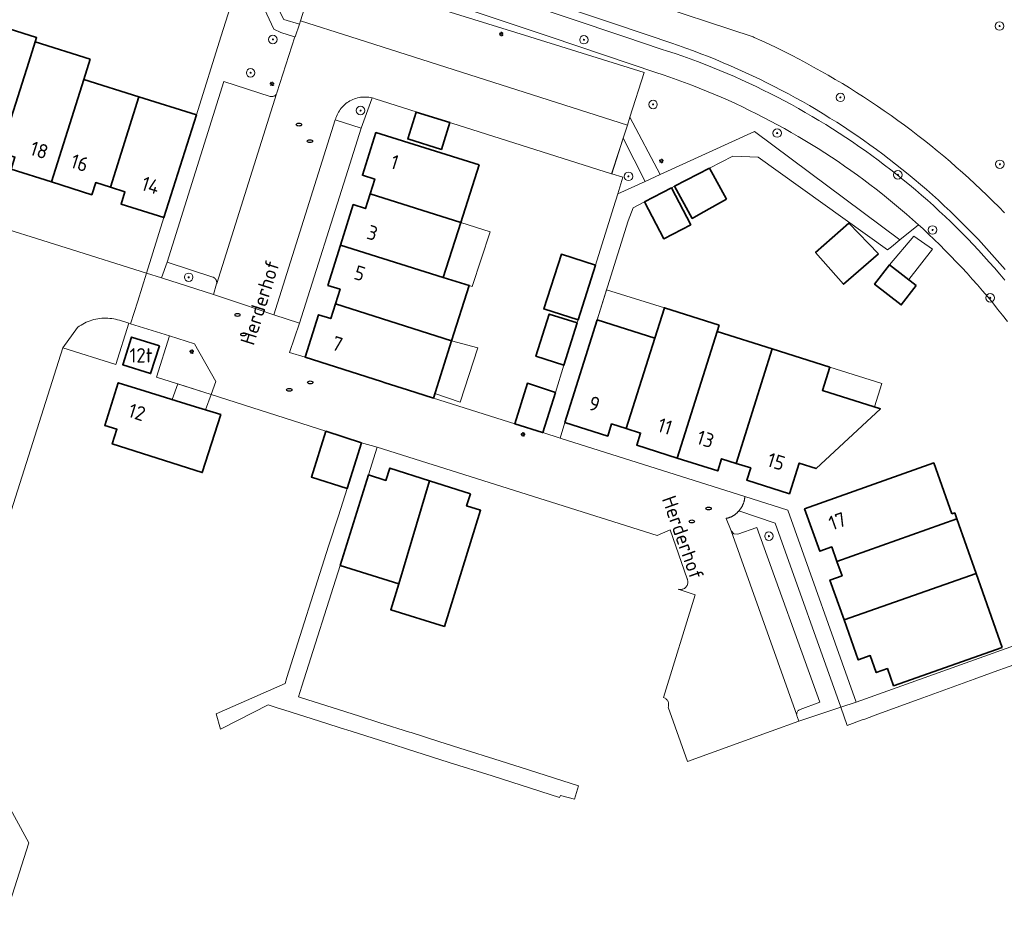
# Model space of a CAD drawing. Header units: metres. Extents: x 152610 to 160096, y 456114 to 462495.
# Tile 241 of 256: x 157096 to 157188, y 459918 to 460002. Entities that reach past the tile are written whole.
import ezdxf
from ezdxf.enums import TextEntityAlignment as Align

# ---------------------------------------------------------------- set-up
doc = ezdxf.new("R2010")
doc.units = ezdxf.units.M
doc.header["$LTSCALE"] = 0.5
doc.layers.get('0').update_dxf_attribs({"linetype": 'CONTINUOUS'})
for name, color, linetype, lineweight in [('B-PV-GR-BEPLANTING_CULTUUR_BODEMBEDEKKER-GV', 251, 'CONTINUOUS', 18), ('B-PV-GR-BEPLANTING_CULTUUR_BOSPLANTSOEN-GV', 251, 'CONTINUOUS', 18), ('B-PV-GR-BEPLANTING_CULTUUR_HEESTERS-GV', 251, 'CONTINUOUS', 18), ('B-PV-GR-BOOM-S', 251, 'CONTINUOUS', 25), ('B-PV-GW-TALUD_KRUIN-G', 251, 'CONTINUOUS', 18), ('B-PV-IE-MEUBILAIR-S', 251, 'CONTINUOUS', 25), ('B-PV-OG-BEBOUWING-GV', 6, 'CONTINUOUS', 35), ('B-PV-OG-BEBOUWING-T18', 1, 'CONTINUOUS', 18), ('B-PV-OG-BEBOUWING_OVERBOUWING-GV', 251, 'CONTINUOUS', 18), ('B-PV-OG-TERREIN_BEGROEID-GV', 251, 'CONTINUOUS', 18), ('B-PV-OG-TOPOGRAFIE-T18', 1, 'CONTINUOUS', 18), ('B-PV-VH-OPENVERHARDING_BETONSTRAATSTEEN-GV', 251, 'CONTINUOUS', 18), ('B-PV-VH-OPENVERHARDING_TEGEL-GV', 251, 'CONTINUOUS', 18)]:
    doc.layers.add(name, color=color, linetype=linetype, lineweight=lineweight)
doc.styles.add('NLCS-ISO', font='NLCS-ISO.ttf')
doc.styles.add('NLCS-ISO-M750-T18', font='NLCS-ISO.ttf', dxfattribs={"height": 1.35})

# ---------------------------------------------------------------- blocks, each defined once
blk = doc.blocks.new('SIE-MEUBILAIR_PAAL_LICHTMAST-SO')
for points in [[(-0.62, 0), (-1, 0)], [(-0.71, 0.71), (-0.44, 0.44)], [(0, 1), (0, 0.62)], [(0.44, 0.44), (0.71, 0.71)], [(1, 0), (0.62, 0)], [(-0.71, -0.71), (-0.44, -0.44)], [(0, -0.62), (0, -1)], [(0.44, -0.44), (0.71, -0.71)]]:
    blk.add_lwpolyline(points)
blk.add_circle((0, 0), 0.5)
blk = doc.blocks.new('SIE-MEUBILAIR_PUT_RIOOLPUT-SO')
blk.add_ellipse((0, 0), major_axis=(1.25, 0), ratio=0.54)
blk = doc.blocks.new('SGR-BOOM_GBKN-SO')
at = {"linetype": 'ByBlock', "lineweight": 18}
h = blk.add_hatch(color=0, dxfattribs=at)
h.dxf.hatch_style = 1
edge = h.paths.add_edge_path()
edge.add_arc((0, 0), 0.25, 0, 360)
at = {"color": 0, "linetype": 'ByBlock', "lineweight": 18}
for radius in [2, 0.25]:
    blk.add_circle((0, 0), radius, dxfattribs=at)
at = {"color": 0, "linetype": 'ByBlock', "lineweight": 18, "style": 'NLCS-ISO'}
blk.add_attdef('SOORT', (2.5, 0), '', height=1.5, dxfattribs=at)

msp = doc.modelspace()

# ---------------------------------------------------------------- linework, layer by layer
at = {"layer": 'B-PV-GR-BEPLANTING_CULTUUR_BODEMBEDEKKER-GV', "flags": 128}
msp.add_lwpolyline([(157114.123, 459977.509), (157109.84, 459978.92), (157109.329, 459977.424), (157114.19, 459975.89), (157114.478, 459976.889), (157114.481, 459976.898), (157114.481, 459976.908), (157114.483, 459976.918), (157114.484, 459976.927), (157114.485, 459976.937), (157114.486, 459976.947), (157114.486, 459976.957), (157114.487, 459976.966), (157114.487, 459976.976), (157114.487, 459976.986), (157114.487, 459976.995), (157114.487, 459977.005), (157114.487, 459977.015), (157114.486, 459977.024), (157114.485, 459977.034), (157114.484, 459977.044), (157114.483, 459977.053), (157114.482, 459977.063), (157114.481, 459977.073), (157114.479, 459977.082), (157114.478, 459977.092), (157114.476, 459977.101), (157114.474, 459977.111), (157114.471, 459977.12), (157114.469, 459977.13), (157114.466, 459977.139), (157114.464, 459977.148), (157114.461, 459977.158), (157114.458, 459977.167), (157114.455, 459977.176), (157114.451, 459977.185), (157114.448, 459977.194), (157114.444, 459977.203), (157114.44, 459977.212), (157114.436, 459977.221), (157114.432, 459977.23), (157114.428, 459977.238), (157114.423, 459977.247), (157114.419, 459977.256), (157114.414, 459977.264), (157114.409, 459977.272), (157114.404, 459977.281), (157114.399, 459977.289), (157114.394, 459977.297), (157114.388, 459977.305), (157114.383, 459977.313), (157114.377, 459977.321), (157114.371, 459977.328), (157114.365, 459977.336), (157114.359, 459977.344), (157114.352, 459977.351), (157114.346, 459977.358), (157114.339, 459977.365), (157114.333, 459977.372), (157114.326, 459977.38), (157114.319, 459977.386), (157114.312, 459977.393), (157114.305, 459977.4), (157114.298, 459977.406), (157114.29, 459977.412), (157114.283, 459977.418), (157114.275, 459977.425), (157114.267, 459977.431), (157114.26, 459977.436), (157114.252, 459977.442), (157114.244, 459977.447), (157114.236, 459977.453), (157114.227, 459977.458), (157114.219, 459977.463), (157114.211, 459977.468), (157114.203, 459977.473), (157114.194, 459977.477), (157114.185, 459977.482), (157114.177, 459977.486), (157114.168, 459977.49), (157114.159, 459977.495), (157114.15, 459977.498), (157114.141, 459977.502), (157114.132, 459977.506)], close=True, dxfattribs=at)
at = {"layer": 'B-PV-GR-BEPLANTING_CULTUUR_BOSPLANTSOEN-GV', "flags": 128}
for points in [[(157188.226, 459983.524), (157187.682, 459984.08), (157187.132, 459984.631), (157186.577, 459985.176), (157186.016, 459985.715), (157185.449, 459986.249), (157184.878, 459986.776), (157184.3, 459987.298), (157183.717, 459987.814), (157183.13, 459988.323), (157182.536, 459988.827), (157181.938, 459989.325), (157181.334, 459989.816), (157180.726, 459990.301), (157180.113, 459990.78), (157179.494, 459991.253), (157178.871, 459991.719), (157178.243, 459992.179), (157177.611, 459992.632), (157176.974, 459993.079), (157176.332, 459993.519), (157175.686, 459993.952), (157175.035, 459994.379), (157174.38, 459994.799), (157173.721, 459995.213), (157173.057, 459995.619), (157172.39, 459996.019), (157171.718, 459996.412), (157171.042, 459996.798), (157170.363, 459997.177), (157169.679, 459997.549), (157168.992, 459997.914), (157168.301, 459998.272), (157167.606, 459998.622), (157166.908, 459998.966), (157166.206, 459999.302), (157165.501, 459999.631), (157164.792, 459999.953), (157164.69, 459999.999), (157164.687, 460000), (157132.792, 460010.523)], [(157188.289, 459978.217), (157187.801, 459978.787), (157187.306, 459979.352), (157186.805, 459979.911), (157186.299, 459980.465), (157185.787, 459981.014), (157185.268, 459981.557), (157184.745, 459982.095), (157184.215, 459982.627), (157183.68, 459983.153), (157183.139, 459983.674), (157182.592, 459984.189), (157182.041, 459984.698), (157181.483, 459985.201), (157180.921, 459985.698), (157180.353, 459986.189), (157179.78, 459986.674), (157179.202, 459987.153), (157178.619, 459987.626), (157178.03, 459988.092), (157177.437, 459988.552), (157176.839, 459989.006), (157176.236, 459989.453), (157175.629, 459989.894), (157175.017, 459990.329), (157174.4, 459990.757), (157173.778, 459991.178), (157173.153, 459991.593), (157172.522, 459992.001), (157171.888, 459992.402), (157171.249, 459992.797), (157170.606, 459993.184), (157169.959, 459993.565), (157169.308, 459993.939), (157168.653, 459994.306), (157167.995, 459994.666), (157167.332, 459995.018), (157166.666, 459995.364), (157165.995, 459995.703), (157165.322, 459996.034), (157164.645, 459996.359), (157163.964, 459996.676), (157163.28, 459996.986), (157162.593, 459997.288), (157161.903, 459997.583), (157161.21, 459997.871), (157160.513, 459998.151), (157159.814, 459998.424), (157159.112, 459998.69), (157158.407, 459998.948), (157157.699, 459999.198), (157156.989, 459999.441), (157156.54, 459999.59), (157155.325, 460000), (157131.823, 460007.923)], [(157131.823, 460007.923), (157155.325, 460000), (157156.54, 459999.59), (157156.989, 459999.441), (157157.699, 459999.198), (157158.407, 459998.948), (157159.112, 459998.69), (157159.814, 459998.424), (157160.513, 459998.151), (157161.21, 459997.871), (157161.903, 459997.583), (157162.593, 459997.288), (157163.28, 459996.986), (157163.964, 459996.676), (157164.645, 459996.359), (157165.322, 459996.034), (157165.995, 459995.703), (157166.666, 459995.364), (157167.332, 459995.018), (157167.995, 459994.666), (157168.653, 459994.306), (157169.308, 459993.939), (157169.959, 459993.565), (157170.606, 459993.184), (157171.249, 459992.797), (157171.888, 459992.402), (157172.522, 459992.001), (157173.153, 459991.593), (157173.778, 459991.178), (157174.4, 459990.757), (157175.017, 459990.329), (157175.629, 459989.894), (157176.236, 459989.453), (157176.839, 459989.006), (157177.437, 459988.552), (157178.03, 459988.092), (157178.619, 459987.626), (157179.202, 459987.153), (157179.78, 459986.674), (157180.353, 459986.189), (157180.921, 459985.698), (157181.483, 459985.201), (157182.041, 459984.698), (157182.592, 459984.189), (157183.139, 459983.674), (157183.68, 459983.153), (157184.215, 459982.627), (157184.745, 459982.095), (157185.268, 459981.557), (157185.787, 459981.014), (157186.299, 459980.465), (157186.805, 459979.911), (157187.306, 459979.352), (157187.801, 459978.787), (157188.289, 459978.217)], [(157131.579, 460007.102), (157152.701, 460000), (157156.09, 459998.86), (157156.697, 459998.664), (157157.402, 459998.429), (157158.105, 459998.186), (157158.805, 459997.935), (157159.502, 459997.677), (157160.196, 459997.412), (157160.888, 459997.139), (157161.576, 459996.859), (157162.262, 459996.571), (157162.944, 459996.276), (157163.623, 459995.973), (157164.299, 459995.663), (157164.971, 459995.346), (157165.64, 459995.022), (157166.305, 459994.691), (157166.967, 459994.352), (157167.625, 459994.007), (157168.28, 459993.654), (157168.93, 459993.294), (157169.577, 459992.927), (157170.22, 459992.554), (157170.858, 459992.173), (157171.492, 459991.786), (157172.123, 459991.392), (157172.749, 459990.991), (157173.37, 459990.583), (157173.988, 459990.169), (157174.6, 459989.748), (157175.208, 459989.32), (157175.812, 459988.886), (157176.411, 459988.446), (157177.005, 459987.999), (157177.594, 459987.546), (157178.178, 459987.086), (157178.757, 459986.62), (157179.332, 459986.148), (157179.901, 459985.67), (157180.465, 459985.185), (157181.023, 459984.695), (157181.577, 459984.199), (157182.125, 459983.696), (157182.667, 459983.188), (157183.205, 459982.674), (157183.736, 459982.155), (157184.262, 459981.629), (157184.782, 459981.098), (157185.297, 459980.562), (157185.805, 459980.02), (157186.308, 459979.472), (157186.805, 459978.919), (157187.296, 459978.361), (157187.781, 459977.797), (157188.259, 459977.229)], [(157188.259, 459977.229), (157187.781, 459977.797), (157187.296, 459978.361), (157186.805, 459978.919), (157186.308, 459979.472), (157185.805, 459980.02), (157185.297, 459980.562), (157184.782, 459981.098), (157184.262, 459981.629), (157183.736, 459982.155), (157183.205, 459982.674), (157182.667, 459983.188), (157182.125, 459983.696), (157181.577, 459984.199), (157181.023, 459984.695), (157180.465, 459985.185), (157179.901, 459985.67), (157179.332, 459986.148), (157178.757, 459986.62), (157178.178, 459987.086), (157177.594, 459987.546), (157177.005, 459987.999), (157176.411, 459988.446), (157175.812, 459988.886), (157175.208, 459989.32), (157174.6, 459989.748), (157173.988, 459990.169), (157173.37, 459990.583), (157172.749, 459990.991), (157172.123, 459991.392), (157171.492, 459991.786), (157170.858, 459992.173), (157170.22, 459992.554), (157169.577, 459992.927), (157168.93, 459993.294), (157168.28, 459993.654), (157167.625, 459994.007), (157166.967, 459994.352), (157166.305, 459994.691), (157165.64, 459995.022), (157164.971, 459995.346), (157164.299, 459995.663), (157163.623, 459995.973), (157162.944, 459996.276), (157162.262, 459996.571), (157161.576, 459996.859), (157160.888, 459997.139), (157160.196, 459997.412), (157159.502, 459997.677), (157158.805, 459997.935), (157158.105, 459998.186), (157157.402, 459998.429), (157156.697, 459998.664), (157156.09, 459998.86), (157152.701, 460000), (157131.579, 460007.102)], [(157130.684, 460004.099), (157143.791, 460000), (157154.5, 459996.65), (157153.16, 459992.471), (157155.996, 459987.106), (157164.833, 459991.141), (157178.434, 459980.992), (157180.167, 459982.409), (157179.619, 459982.901), (157179.065, 459983.387), (157178.506, 459983.867), (157177.942, 459984.341), (157177.374, 459984.809), (157176.799, 459985.27), (157176.22, 459985.726), (157175.636, 459986.175), (157175.047, 459986.617), (157174.454, 459987.054), (157173.856, 459987.483), (157173.253, 459987.906), (157172.645, 459988.323), (157172.033, 459988.733), (157171.417, 459989.136), (157170.796, 459989.533), (157170.171, 459989.923), (157169.542, 459990.306), (157168.908, 459990.682), (157168.271, 459991.051), (157167.63, 459991.414), (157166.984, 459991.769), (157166.335, 459992.117), (157165.682, 459992.459), (157165.026, 459992.793), (157164.366, 459993.12), (157163.702, 459993.44), (157163.035, 459993.752), (157162.365, 459994.058), (157161.691, 459994.356), (157161.014, 459994.646), (157160.334, 459994.93), (157159.651, 459995.205), (157158.965, 459995.474), (157158.276, 459995.735), (157157.585, 459995.989), (157156.89, 459996.235), (157156.193, 459996.473), (157155.69, 459996.64), (157145.683, 460000), (157130.938, 460004.95)], [(157130.938, 460004.95), (157145.683, 460000), (157155.69, 459996.64), (157156.193, 459996.473), (157156.89, 459996.235), (157157.585, 459995.989), (157158.276, 459995.735), (157158.965, 459995.474), (157159.651, 459995.205), (157160.334, 459994.93), (157161.014, 459994.646), (157161.691, 459994.356), (157162.365, 459994.058), (157163.035, 459993.752), (157163.702, 459993.44), (157164.366, 459993.12), (157165.026, 459992.793), (157165.682, 459992.459), (157166.335, 459992.117), (157166.984, 459991.769), (157167.63, 459991.414), (157168.271, 459991.051), (157168.908, 459990.682), (157169.542, 459990.306), (157170.171, 459989.923), (157170.796, 459989.533), (157171.417, 459989.136), (157172.033, 459988.733), (157172.645, 459988.323), (157173.253, 459987.906), (157173.856, 459987.483), (157174.454, 459987.054), (157175.047, 459986.617), (157175.636, 459986.175), (157176.22, 459985.726), (157176.799, 459985.27), (157177.374, 459984.809), (157177.942, 459984.341), (157178.506, 459983.867), (157179.065, 459983.387), (157179.619, 459982.901), (157180.167, 459982.409), (157180.567, 459982.043), (157181.106, 459981.541), (157181.639, 459981.034), (157182.166, 459980.521), (157182.688, 459980.001), (157183.205, 459979.477), (157183.715, 459978.946), (157184.22, 459978.41), (157184.719, 459977.869), (157185.212, 459977.322), (157185.699, 459976.77), (157186.18, 459976.213), (157186.655, 459975.65), (157187.124, 459975.083), (157187.587, 459974.51), (157188.043, 459973.933), (157188.493, 459973.35)]]:
    msp.add_lwpolyline(points, dxfattribs=at)
for points in [[(157118.01, 460009.29), (157116.953, 460009.624), (157116.857, 460009.209), (157120.775, 460001.63), (157122.223, 460001.187), (157122.325, 460001.506), (157123.84, 460006.24), (157128.871, 460004.666), (157129.135, 460005.555)], [(157128.564, 459994.359), (157128.412, 459994.366), (157128.261, 459994.365), (157128.11, 459994.356), (157127.959, 459994.339), (157127.81, 459994.314), (157127.662, 459994.281), (157127.516, 459994.24), (157127.373, 459994.192), (157127.232, 459994.137), (157127.094, 459994.073), (157126.96, 459994.003), (157126.83, 459993.926), (157126.704, 459993.842), (157126.582, 459993.751), (157126.466, 459993.655), (157126.355, 459993.552), (157126.249, 459993.443), (157126.15, 459993.329), (157126.056, 459993.21), (157125.969, 459993.086), (157125.889, 459992.958), (157125.815, 459992.826), (157125.748, 459992.689), (157125.689, 459992.55), (157125.637, 459992.408), (157125.623, 459992.363), (157125.58, 459992.23), (157127.998, 459991.448), (157128.992, 459994.185), (157129.026, 459994.287), (157129.012, 459994.291), (157128.864, 459994.321), (157128.714, 459994.344)], [(157154.603, 459986.471), (157152.531, 459990.509), (157151.47, 459987.167), (157152.511, 459986.851), (157152.021, 459985.292)]]:
    msp.add_lwpolyline(points, close=True, dxfattribs=at)
at = {"layer": 'B-PV-GR-BEPLANTING_CULTUUR_HEESTERS-GV', "flags": 128}
msp.add_lwpolyline([(157116.653, 460005.611), (157114.884, 460000), (157112.58, 459992.69), (157109.55, 459983.08), (157107.912, 459977.871), (157109.329, 459977.424), (157109.84, 459978.92), (157115.15, 459995.81), (157119.492, 459994.431), (157119.553, 459994.416), (157119.615, 459994.408), (157119.678, 459994.408), (157119.74, 459994.417), (157119.8, 459994.433), (157119.858, 459994.457), (157119.913, 459994.488), (157119.963, 459994.525), (157120.008, 459994.569), (157120.047, 459994.618), (157120.079, 459994.672), (157120.104, 459994.729), (157120.111, 459994.749), (157121.81, 459999.99), (157121.778, 460000), (157120.495, 460000.403), (157119.836, 460000.734), (157117.024, 460006.789)], dxfattribs=at)
for points in [[(157104.284, 459973.659), (157104.097, 459973.664), (157103.91, 459973.661), (157103.723, 459973.649), (157103.537, 459973.63), (157103.351, 459973.603), (157103.167, 459973.568), (157102.985, 459973.526), (157102.805, 459973.475), (157102.627, 459973.417), (157102.451, 459973.351), (157102.279, 459973.278), (157102.11, 459973.198), (157101.944, 459973.11), (157101.782, 459973.016), (157101.625, 459972.914), (157101.472, 459972.806), (157101.45, 459972.79), (157100.09, 459970.88), (157105.042, 459969.326), (157106.256, 459973.193), (157105.388, 459973.463), (157105.208, 459973.515), (157105.026, 459973.56), (157104.843, 459973.596), (157104.657, 459973.625), (157104.471, 459973.646)], [(157112.41, 459971.27), (157110.074, 459972), (157108.858, 459968.128), (157113.98, 459966.52), (157114.41, 459967.74)], [(157166.76, 459954.48), (157163.368, 459955.631), (157163.345, 459955.603), (157163.321, 459955.576), (157163.297, 459955.549), (157163.272, 459955.522), (157163.247, 459955.496), (157163.222, 459955.47), (157163.196, 459955.445), (157163.169, 459955.42), (157163.142, 459955.396), (157163.115, 459955.372), (157163.088, 459955.349), (157163.059, 459955.326), (157163.031, 459955.304), (157163.002, 459955.282), (157162.973, 459955.261), (157162.943, 459955.24), (157162.913, 459955.22), (157162.883, 459955.2), (157162.852, 459955.181), (157162.836, 459955.171), (157162.821, 459955.162), (157162.79, 459955.144), (157162.758, 459955.126), (157162.726, 459955.109), (157162.694, 459955.093), (157162.661, 459955.077), (157162.628, 459955.062), (157162.595, 459955.047), (157162.562, 459955.033), (157162.528, 459955.02), (157162.494, 459955.007), (157162.46, 459954.995), (157162.426, 459954.983), (157162.391, 459954.972), (157162.357, 459954.961), (157162.322, 459954.951), (157162.287, 459954.942), (157162.252, 459954.933), (157162.216, 459954.925), (157162.181, 459954.918), (157162.628, 459953.738), (157162.897, 459953.474), (157163.273, 459953.453), (157165.05, 459954.08), (157170.93, 459937.7), (157169.1, 459937.033), (157169.042, 459937.008), (157168.988, 459936.975), (157168.938, 459936.937), (157168.894, 459936.892), (157168.856, 459936.841), (157168.824, 459936.787), (157168.799, 459936.729), (157168.782, 459936.668), (157168.773, 459936.606), (157168.772, 459936.542), (157168.779, 459936.48), (157168.794, 459936.418), (157168.806, 459936.383), (157168.98, 459935.94), (157172.899, 459937.239)]]:
    msp.add_lwpolyline(points, close=True, dxfattribs=at)
at = {"layer": 'B-PV-GW-TALUD_KRUIN-G', "flags": 128}
for points in [[(157131.823, 460007.923), (157155.325, 460000), (157156.54, 459999.59), (157156.989, 459999.441), (157157.699, 459999.198), (157158.407, 459998.948), (157159.112, 459998.69), (157159.814, 459998.424), (157160.513, 459998.151), (157161.21, 459997.871), (157161.903, 459997.583), (157162.593, 459997.288), (157163.28, 459996.986), (157163.964, 459996.676), (157164.645, 459996.359), (157165.322, 459996.034), (157165.995, 459995.703), (157166.666, 459995.364), (157167.332, 459995.018), (157167.995, 459994.666), (157168.653, 459994.306), (157169.308, 459993.939), (157169.959, 459993.565), (157170.606, 459993.184), (157171.249, 459992.797), (157171.888, 459992.402), (157172.522, 459992.001), (157173.153, 459991.593), (157173.778, 459991.178), (157174.4, 459990.757), (157175.017, 459990.329), (157175.629, 459989.894), (157176.236, 459989.453), (157176.839, 459989.006), (157177.437, 459988.552), (157178.03, 459988.092), (157178.619, 459987.626), (157179.202, 459987.153), (157179.78, 459986.674), (157180.353, 459986.189), (157180.921, 459985.698), (157181.483, 459985.201), (157182.041, 459984.698), (157182.592, 459984.189), (157183.139, 459983.674), (157183.68, 459983.153), (157184.215, 459982.627), (157184.745, 459982.095), (157185.268, 459981.557), (157185.787, 459981.014), (157186.299, 459980.465), (157186.805, 459979.911), (157187.306, 459979.352), (157187.801, 459978.787), (157188.289, 459978.217)], [(157188.259, 459977.229), (157187.781, 459977.797), (157187.296, 459978.361), (157186.805, 459978.919), (157186.308, 459979.472), (157185.805, 459980.02), (157185.297, 459980.562), (157184.782, 459981.098), (157184.262, 459981.629), (157183.736, 459982.155), (157183.205, 459982.674), (157182.667, 459983.188), (157182.125, 459983.696), (157181.577, 459984.199), (157181.023, 459984.695), (157180.465, 459985.185), (157179.901, 459985.67), (157179.332, 459986.148), (157178.757, 459986.62), (157178.178, 459987.086), (157177.594, 459987.546), (157177.005, 459987.999), (157176.411, 459988.446), (157175.812, 459988.886), (157175.208, 459989.32), (157174.6, 459989.748), (157173.988, 459990.169), (157173.37, 459990.583), (157172.749, 459990.991), (157172.123, 459991.392), (157171.492, 459991.786), (157170.858, 459992.173), (157170.22, 459992.554), (157169.577, 459992.927), (157168.93, 459993.294), (157168.28, 459993.654), (157167.625, 459994.007), (157166.967, 459994.352), (157166.305, 459994.691), (157165.64, 459995.022), (157164.971, 459995.346), (157164.299, 459995.663), (157163.623, 459995.973), (157162.944, 459996.276), (157162.262, 459996.571), (157161.576, 459996.859), (157160.888, 459997.139), (157160.196, 459997.412), (157159.502, 459997.677), (157158.805, 459997.935), (157158.105, 459998.186), (157157.402, 459998.429), (157156.697, 459998.664), (157156.09, 459998.86), (157152.701, 460000), (157131.579, 460007.102)]]:
    msp.add_lwpolyline(points, dxfattribs=at)
at = {"layer": 'B-PV-OG-BEBOUWING-GV', "flags": 128}
for points in [[(157094.226, 459989.183), (157096.896, 459997.641), (157097.499, 459999.548), (157097.62, 459999.93), (157092.477, 460001.552), (157088.732, 459989.666), (157092.52, 459988.47), (157092.88, 459989.61)], [(157102.644, 459997.924), (157097.499, 459999.548), (157096.896, 459997.641), (157094.226, 459989.183), (157095.59, 459988.75), (157095.23, 459987.61), (157099.009, 459986.415), (157102.042, 459996.017)], [(157107.21, 459994.386), (157102.042, 459996.017), (157099.009, 459986.415), (157102.79, 459985.22), (157103.16, 459986.36), (157104.533, 459985.927)], [(157112.58, 459992.69), (157107.21, 459994.386), (157104.533, 459985.927), (157105.89, 459985.5), (157105.53, 459984.35), (157109.55, 459983.08)], [(157136.297, 459991.97), (157133.157, 459992.953), (157132.371, 459990.443), (157135.511, 459989.46)], [(157139.04, 459988.01), (157129.39, 459991.03), (157128.13, 459987.04), (157129.28, 459986.68), (157128.845, 459985.305), (157137.326, 459982.622)], [(157162.214, 459984.801), (157160.616, 459987.706), (157157.334, 459986.009), (157158.991, 459983.007), (157159.798, 459983.456), (157161.654, 459984.489)], [(157137.326, 459982.622), (157128.845, 459985.305), (157128.41, 459983.93), (157127.27, 459984.29), (157126.08, 459980.509), (157135.692, 459977.485)], [(157157.05, 459985.862), (157154.518, 459984.553), (157156.326, 459981.102), (157158.857, 459982.411)], [(157176.427, 459979.7), (157173.667, 459982.55), (157170.548, 459979.811), (157173.163, 459976.834)], [(157135.692, 459977.485), (157126.08, 459980.509), (157124.89, 459976.73), (157126.03, 459976.37), (157125.595, 459974.999), (157136.478, 459971.544), (157138.124, 459976.719)], [(157149.931, 459978.634), (157146.744, 459979.642), (157145.091, 459974.527), (157148.321, 459973.511)], [(157179.97, 459976.73), (157177.47, 459978.65), (157176.06, 459976.84), (157178.56, 459974.9)], [(157136.478, 459971.544), (157125.595, 459974.999), (157125.16, 459973.63), (157124.02, 459973.99), (157122.77, 459970), (157129.91, 459967.724), (157130.25, 459967.616), (157132.34, 459966.95), (157134.772, 459966.181)], [(157148.231, 459973.225), (157145.608, 459974.05), (157144.364, 459970.09), (157146.984, 459969.258)], [(157161.531, 459973.01), (157156.394, 459974.645), (157155.487, 459971.785), (157152.805, 459963.33), (157154.16, 459962.9), (157153.8, 459961.76), (157157.589, 459960.56), (157161.346, 459972.425)], [(157155.487, 459971.785), (157150.1, 459973.5), (157147.08, 459963.889), (157151.09, 459962.62), (157151.45, 459963.76), (157152.805, 459963.33)], [(157166.481, 459970.79), (157161.346, 459972.425), (157157.589, 459960.56), (157161.38, 459959.36), (157161.74, 459960.5), (157163.105, 459960.07)], [(157109.122, 459971.068), (157106.521, 459971.897), (157105.692, 459969.298), (157108.293, 459968.469)], [(157171.874, 459969.073), (157166.481, 459970.79), (157163.105, 459960.07), (157164.47, 459959.64), (157164.1, 459958.49), (157168.1, 459957.23), (157169.011, 459960.088), (157170.583, 459959.587), (157176.613, 459965.17), (157171.182, 459966.901)], [(157107.784, 459966.836), (157105.27, 459967.62), (157104, 459963.62), (157105.14, 459963.26), (157104.705, 459961.889), (157113.137, 459959.212), (157114.86, 459964.63), (157112.08, 459965.497)], [(157146.182, 459966.705), (157143.572, 459967.567), (157142.382, 459963.778), (157144.97, 459962.96), (157145.003, 459962.95)], [(157128.043, 459962.006), (157124.711, 459963.076), (157123.348, 459958.787), (157126.681, 459957.718)], [(157183.289, 459955.329), (157181.597, 459960.118), (157169.52, 459955.8), (157170.93, 459951.84), (157172.06, 459952.24), (157172.54, 459950.89), (157183.765, 459954.882), (157183.572, 459955.429)], [(157134.406, 459958.442), (157130.69, 459959.62), (157130.33, 459958.48), (157128.69, 459958.99), (157126.05, 459950.52), (157131.535, 459948.776)], [(157138.23, 459957.23), (157134.406, 459958.442), (157131.535, 459948.776), (157130.782, 459946.359), (157135.792, 459944.8), (157139.181, 459955.675), (157137.87, 459956.09)], [(157185.571, 459949.773), (157183.765, 459954.882), (157172.54, 459950.89), (157173.02, 459949.54), (157171.89, 459949.14), (157173.21, 459945.405)], [(157188.02, 459942.842), (157185.571, 459949.773), (157173.21, 459945.405), (157174.53, 459941.67), (157175.661, 459942.07), (157176.221, 459940.486), (157177.268, 459940.856), (157177.838, 459939.243)]]:
    msp.add_lwpolyline(points, close=True, dxfattribs=at)
at = {"layer": 'B-PV-OG-BEBOUWING_OVERBOUWING-GV', "flags": 128}
for points in [[(157140.097, 459981.736), (157137.326, 459982.622), (157135.692, 459977.485), (157138.124, 459976.719), (157138.387, 459976.636)], [(157181.479, 459980.114), (157179.741, 459981.352), (157177.47, 459978.65), (157179.257, 459977.278)], [(157156.394, 459974.645), (157150.977, 459976.303), (157150.1, 459973.5), (157155.487, 459971.785)], [(157138.922, 459970.881), (157136.478, 459971.544), (157134.906, 459966.603), (157137.265, 459965.805)], [(157176.746, 459967.556), (157171.874, 459969.073), (157171.182, 459966.901), (157176.058, 459965.347)], [(157113.95, 459966.529), (157110.831, 459967.509), (157110.31, 459966.049), (157112.08, 459965.497), (157113.432, 459965.075)]]:
    msp.add_lwpolyline(points, close=True, dxfattribs=at)
at = {"layer": 'B-PV-OG-TERREIN_BEGROEID-GV', "flags": 128}
msp.add_lwpolyline([(157132.792, 460010.523), (157164.687, 460000), (157164.69, 459999.999), (157164.792, 459999.953), (157165.501, 459999.631), (157166.206, 459999.302), (157166.908, 459998.966), (157167.606, 459998.622), (157168.301, 459998.272), (157168.992, 459997.914), (157169.679, 459997.549), (157170.363, 459997.177), (157171.042, 459996.798), (157171.718, 459996.412), (157172.39, 459996.019), (157173.057, 459995.619), (157173.721, 459995.213), (157174.38, 459994.799), (157175.035, 459994.379), (157175.686, 459993.952), (157176.332, 459993.519), (157176.974, 459993.079), (157177.611, 459992.632), (157178.243, 459992.179), (157178.871, 459991.719), (157179.494, 459991.253), (157180.113, 459990.78), (157180.726, 459990.301), (157181.334, 459989.816), (157181.938, 459989.325), (157182.536, 459988.827), (157183.13, 459988.323), (157183.717, 459987.814), (157184.3, 459987.298), (157184.878, 459986.776), (157185.449, 459986.249), (157186.016, 459985.715), (157186.577, 459985.176), (157187.132, 459984.631), (157187.682, 459984.08), (157188.226, 459983.524)], dxfattribs=at)
at = {"layer": 'B-PV-VH-OPENVERHARDING_BETONSTRAATSTEEN-GV', "flags": 128}
for points in [[(157128.871, 460004.666), (157123.84, 460006.24), (157122.325, 460001.506), (157127.03, 460000), (157127.033, 459999.999), (157152.927, 459991.743), (157153.16, 459992.471), (157154.5, 459996.65), (157143.791, 460000), (157130.684, 460004.099)], [(157127.03, 460000), (157122.325, 460001.506), (157122.223, 460001.187), (157121.813, 460000), (157121.81, 459999.99), (157120.111, 459994.749), (157120.104, 459994.729), (157120.079, 459994.672), (157114.481, 459976.898), (157114.478, 459976.889), (157114.19, 459975.89), (157116.91, 459974.974), (157119.83, 459973.99), (157125.58, 459992.23), (157125.623, 459992.363), (157125.637, 459992.408), (157125.689, 459992.55), (157125.748, 459992.689), (157125.815, 459992.826), (157125.889, 459992.958), (157125.969, 459993.086), (157126.056, 459993.21), (157126.15, 459993.329), (157126.249, 459993.443), (157126.355, 459993.552), (157126.466, 459993.655), (157126.582, 459993.751), (157126.704, 459993.842), (157126.83, 459993.926), (157126.96, 459994.003), (157127.094, 459994.073), (157127.232, 459994.137), (157127.373, 459994.192), (157127.516, 459994.24), (157127.662, 459994.281), (157127.81, 459994.314), (157127.959, 459994.339), (157128.11, 459994.356), (157128.261, 459994.365), (157128.412, 459994.366), (157128.564, 459994.359), (157128.714, 459994.344), (157128.864, 459994.321), (157129.012, 459994.291), (157129.026, 459994.287), (157129.159, 459994.252), (157129.303, 459994.206), (157151.43, 459987.18), (157152.179, 459989.445), (157152.531, 459990.509), (157152.927, 459991.743), (157127.033, 459999.999)], [(157119.492, 459994.431), (157115.15, 459995.81), (157109.84, 459978.92), (157114.123, 459977.509), (157114.132, 459977.506), (157114.141, 459977.502), (157114.15, 459977.498), (157114.159, 459977.495), (157114.168, 459977.49), (157114.177, 459977.486), (157114.185, 459977.482), (157114.194, 459977.477), (157114.203, 459977.473), (157114.211, 459977.468), (157114.219, 459977.463), (157114.227, 459977.458), (157114.236, 459977.453), (157114.244, 459977.447), (157114.252, 459977.442), (157114.26, 459977.436), (157114.267, 459977.431), (157114.275, 459977.425), (157114.283, 459977.418), (157114.29, 459977.412), (157114.298, 459977.406), (157114.305, 459977.4), (157114.312, 459977.393), (157114.319, 459977.386), (157114.326, 459977.38), (157114.333, 459977.372), (157114.339, 459977.365), (157114.346, 459977.358), (157114.352, 459977.351), (157114.359, 459977.344), (157114.365, 459977.336), (157114.371, 459977.328), (157114.377, 459977.321), (157114.383, 459977.313), (157114.388, 459977.305), (157114.394, 459977.297), (157114.399, 459977.289), (157114.404, 459977.281), (157114.409, 459977.272), (157114.414, 459977.264), (157114.419, 459977.256), (157114.423, 459977.247), (157114.428, 459977.238), (157114.432, 459977.23), (157114.436, 459977.221), (157114.44, 459977.212), (157114.444, 459977.203), (157114.448, 459977.194), (157114.451, 459977.185), (157114.455, 459977.176), (157114.458, 459977.167), (157114.461, 459977.158), (157114.464, 459977.148), (157114.466, 459977.139), (157114.469, 459977.13), (157114.471, 459977.12), (157114.474, 459977.111), (157114.476, 459977.101), (157114.478, 459977.092), (157114.479, 459977.082), (157114.481, 459977.073), (157114.482, 459977.063), (157114.483, 459977.053), (157114.484, 459977.044), (157114.485, 459977.034), (157114.486, 459977.024), (157114.487, 459977.015), (157114.487, 459977.005), (157114.487, 459976.995), (157114.487, 459976.986), (157114.487, 459976.976), (157114.487, 459976.966), (157114.486, 459976.957), (157114.486, 459976.947), (157114.485, 459976.937), (157114.484, 459976.927), (157114.483, 459976.918), (157114.481, 459976.908), (157114.481, 459976.898), (157120.079, 459994.672), (157120.047, 459994.618), (157120.008, 459994.569), (157119.963, 459994.525), (157119.913, 459994.488), (157119.858, 459994.457), (157119.8, 459994.433), (157119.74, 459994.417), (157119.678, 459994.408), (157119.615, 459994.408), (157119.553, 459994.416)], [(157109.329, 459977.424), (157107.912, 459977.871), (157107.09, 459975.255), (157106.424, 459973.14), (157110.074, 459972), (157112.41, 459971.27), (157114.41, 459967.74), (157113.98, 459966.52), (157124.711, 459963.076), (157128.043, 459962.006), (157129.495, 459961.576), (157155.7, 459953.33), (157156.93, 459953.86), (157158.519, 459949.272), (157158.543, 459949.217), (157158.567, 459949.146), (157158.583, 459949.073), (157158.591, 459948.998), (157158.591, 459948.923), (157158.582, 459948.849), (157158.567, 459948.775), (157158.543, 459948.704), (157158.512, 459948.636), (157158.474, 459948.572), (157158.429, 459948.512), (157158.378, 459948.457), (157158.321, 459948.408), (157158.26, 459948.365), (157158.194, 459948.329), (157158.125, 459948.3), (157158.053, 459948.278), (157157.979, 459948.265), (157157.905, 459948.259), (157157.83, 459948.262), (157157.756, 459948.272), (157157.683, 459948.29), (157159.281, 459947.766), (157156.292, 459938.149), (157156.316, 459938.142), (157156.385, 459938.116), (157156.45, 459938.082), (157156.512, 459938.042), (157156.569, 459937.995), (157156.62, 459937.942), (157156.666, 459937.884), (157156.705, 459937.822), (157156.736, 459937.755), (157156.761, 459937.686), (157156.778, 459937.614), (157156.787, 459937.541), (157156.788, 459937.468), (157156.781, 459937.394), (157156.766, 459937.322), (157156.743, 459937.252), (157158.554, 459932.143), (157166.385, 459934.995), (157168.98, 459935.94), (157168.806, 459936.383), (157168.794, 459936.418), (157168.779, 459936.48), (157162.628, 459953.738), (157162.181, 459954.918), (157162.216, 459954.925), (157162.252, 459954.933), (157162.287, 459954.942), (157162.322, 459954.951), (157162.357, 459954.961), (157162.391, 459954.972), (157162.426, 459954.983), (157162.46, 459954.995), (157162.494, 459955.007), (157162.528, 459955.02), (157162.562, 459955.033), (157162.595, 459955.047), (157162.628, 459955.062), (157162.661, 459955.077), (157162.694, 459955.093), (157162.726, 459955.109), (157162.758, 459955.126), (157162.79, 459955.144), (157162.821, 459955.162), (157162.836, 459955.171), (157162.852, 459955.181), (157162.883, 459955.2), (157162.913, 459955.22), (157162.943, 459955.24), (157162.973, 459955.261), (157163.002, 459955.282), (157163.031, 459955.304), (157163.059, 459955.326), (157163.088, 459955.349), (157163.115, 459955.372), (157163.142, 459955.396), (157163.169, 459955.42), (157163.196, 459955.445), (157163.222, 459955.47), (157163.247, 459955.496), (157163.272, 459955.522), (157163.297, 459955.549), (157163.321, 459955.576), (157163.345, 459955.603), (157163.368, 459955.631), (157163.394, 459955.66), (157163.418, 459955.69), (157163.443, 459955.719), (157163.467, 459955.75), (157163.49, 459955.78), (157163.513, 459955.812), (157163.535, 459955.843), (157163.557, 459955.875), (157163.578, 459955.907), (157163.599, 459955.94), (157163.619, 459955.973), (157163.638, 459956.006), (157163.657, 459956.04), (157163.675, 459956.074), (157163.693, 459956.108), (157163.71, 459956.143), (157163.726, 459956.178), (157163.742, 459956.213), (157163.757, 459956.248), (157163.772, 459956.284), (157163.786, 459956.32), (157163.799, 459956.356), (157163.812, 459956.393), (157163.824, 459956.429), (157163.835, 459956.466), (157163.846, 459956.503), (157163.856, 459956.541), (157163.865, 459956.578), (157163.874, 459956.616), (157163.882, 459956.653), (157163.89, 459956.691), (157163.896, 459956.729), (157163.902, 459956.767), (157163.908, 459956.806), (157163.913, 459956.844), (157163.917, 459956.882), (157163.92, 459956.92), (157163.923, 459956.959), (157146.63, 459962.433), (157145.003, 459962.95), (157144.97, 459962.96), (157142.382, 459963.778), (157134.772, 459966.181), (157132.34, 459966.95), (157130.25, 459967.616), (157129.91, 459967.724), (157122.77, 459970), (157121.29, 459970.44), (157122.24, 459973.21), (157119.83, 459973.99), (157116.91, 459974.974), (157114.19, 459975.89)], [(157170.93, 459937.7), (157165.05, 459954.08), (157163.273, 459953.453), (157162.897, 459953.474), (157162.628, 459953.738), (157168.779, 459936.48), (157168.772, 459936.542), (157168.773, 459936.606), (157168.782, 459936.668), (157168.799, 459936.729), (157168.824, 459936.787), (157168.856, 459936.841), (157168.894, 459936.892), (157168.938, 459936.937), (157168.988, 459936.975), (157169.042, 459937.008), (157169.1, 459937.033)]]:
    msp.add_lwpolyline(points, close=True, dxfattribs=at)
msp.add_lwpolyline([(157094.69, 459917.57), (157096.9, 459924.53), (157089.61, 459937.91), (157100.09, 459970.88), (157101.45, 459972.79), (157101.472, 459972.806), (157101.625, 459972.914), (157101.782, 459973.016), (157101.944, 459973.11), (157102.11, 459973.198), (157102.279, 459973.278), (157102.451, 459973.351), (157102.627, 459973.417), (157102.805, 459973.475), (157102.985, 459973.526), (157103.167, 459973.568), (157103.351, 459973.603), (157103.537, 459973.63), (157103.723, 459973.649), (157103.91, 459973.661), (157104.097, 459973.664), (157104.284, 459973.659), (157104.471, 459973.646), (157104.657, 459973.625), (157104.843, 459973.596), (157105.026, 459973.56), (157105.208, 459973.515), (157105.388, 459973.463), (157106.256, 459973.193), (157106.424, 459973.14), (157107.09, 459975.255), (157107.912, 459977.871), (157100.384, 459980.245), (157092.218, 459982.82)], dxfattribs=at)
at = {"layer": 'B-PV-VH-OPENVERHARDING_TEGEL-GV', "flags": 128}
for points in [[(157120.775, 460001.63), (157116.857, 460009.209), (157116.073, 460008.838), (157117.024, 460006.789), (157119.836, 460000.734), (157120.495, 460000.403), (157121.778, 460000), (157121.81, 459999.99), (157121.813, 460000), (157122.223, 460001.187)], [(157155.996, 459987.106), (157153.16, 459992.471), (157152.927, 459991.743), (157152.531, 459990.509), (157154.603, 459986.471)], [(157127.998, 459991.448), (157125.58, 459992.23), (157119.83, 459973.99), (157122.24, 459973.21), (157126.745, 459987.477)], [(157150.1, 459973.5), (157153.001, 459982.77), (157153.461, 459984.007), (157154.518, 459984.553), (157157.05, 459985.862), (157157.334, 459986.009), (157160.616, 459987.706), (157162.793, 459988.831), (157165.154, 459988.733), (157177.285, 459980.053), (157177.636, 459980.34), (157178.434, 459980.992), (157164.833, 459991.141), (157155.996, 459987.106), (157154.603, 459986.471), (157152.021, 459985.292), (157151.618, 459984.009), (157149.931, 459978.634), (157148.321, 459973.511), (157148.231, 459973.225), (157146.984, 459969.258), (157146.182, 459966.705), (157145.003, 459962.95), (157146.63, 459962.433), (157147.08, 459963.889)], [(157140.256, 459930.803), (157146.581, 459928.793), (157146.671, 459928.96), (157147.988, 459928.633), (157148.36, 459929.881), (157142.99, 459931.587), (157140.436, 459932.399), (157137.842, 459933.223), (157135.291, 459934.034), (157132.693, 459934.859), (157132.527, 459934.912), (157129.763, 459935.791), (157127.857, 459936.397), (157125.284, 459937.215), (157122.425, 459938.124), (157122.139, 459938.215), (157122.459, 459939.223), (157126.05, 459950.52), (157128.69, 459958.99), (157129.495, 459961.576), (157128.043, 459962.006), (157126.681, 459957.718), (157125.871, 459955.17), (157124.963, 459952.312), (157121.062, 459940.037), (157120.899, 459939.473), (157114.447, 459936.61), (157114.836, 459935.189), (157116.478, 459936.025), (157117.893, 459936.744), (157119.308, 459937.463), (157120.158, 459937.192), (157120.781, 459936.994), (157124.783, 459935.722), (157126.039, 459935.323), (157127.082, 459934.991), (157131.084, 459933.719), (157132.25, 459933.348), (157136.253, 459932.076)], [(157167.934, 459955.689), (157163.923, 459956.959), (157163.92, 459956.92), (157163.917, 459956.882), (157163.913, 459956.844), (157163.908, 459956.806), (157163.902, 459956.767), (157163.896, 459956.729), (157163.89, 459956.691), (157163.882, 459956.653), (157163.874, 459956.616), (157163.865, 459956.578), (157163.856, 459956.541), (157163.846, 459956.503), (157163.835, 459956.466), (157163.824, 459956.429), (157163.812, 459956.393), (157163.799, 459956.356), (157163.786, 459956.32), (157163.772, 459956.284), (157163.757, 459956.248), (157163.742, 459956.213), (157163.726, 459956.178), (157163.71, 459956.143), (157163.693, 459956.108), (157163.675, 459956.074), (157163.657, 459956.04), (157163.638, 459956.006), (157163.619, 459955.973), (157163.599, 459955.94), (157163.578, 459955.907), (157163.557, 459955.875), (157163.535, 459955.843), (157163.513, 459955.812), (157163.49, 459955.78), (157163.467, 459955.75), (157163.443, 459955.719), (157163.418, 459955.69), (157163.394, 459955.66), (157163.368, 459955.631), (157166.76, 459954.48), (157172.899, 459937.239), (157174.355, 459937.723)]]:
    msp.add_lwpolyline(points, close=True, dxfattribs=at)
msp.add_lwpolyline([(157200.34, 459947.01), (157174.355, 459937.723), (157172.899, 459937.239), (157173.503, 459935.542), (157174.893, 459936.047), (157175.138, 459936.136), (157176.381, 459936.587), (157180.251, 459937.993), (157185.378, 459939.854), (157187.258, 459940.537), (157190.077, 459941.561)], dxfattribs=at)

# ---------------------------------------------------------------- block references
at = {"layer": 'B-PV-GR-BOOM-S', "xscale": 0.2, "yscale": 0.2, "zscale": 0.2}
for p in [(157187.768, 460001.015), (157119.745, 459999.76), (157148.863, 459999.732), (157117.66, 459996.64), (157172.863, 459994.333), (157127.95, 459993.1), (157155.329, 459993.671), (157166.945, 459990.996), (157187.798, 459988.069), (157153.022, 459986.941), (157178.249, 459987.081), (157181.495, 459981.918), (157111.86, 459977.49), (157186.893, 459975.568), (157166.18, 459953.255)]:
    msp.add_blockref('SGR-BOOM_GBKN-SO', p, dxfattribs=at)
at = {"layer": 'B-PV-IE-MEUBILAIR-S', "xscale": 0.2, "yscale": 0.2, "zscale": 0.2}
for name, p in [('SIE-MEUBILAIR_PAAL_LICHTMAST-SO', (157141.114, 460000.258)), ('SIE-MEUBILAIR_PAAL_LICHTMAST-SO', (157119.669, 459995.601)), ('SIE-MEUBILAIR_PUT_RIOOLPUT-SO', (157122.18, 459991.78)), ('SIE-MEUBILAIR_PUT_RIOOLPUT-SO', (157123.21, 459990.23)), ('SIE-MEUBILAIR_PAAL_LICHTMAST-SO', (157156.106, 459988.381)), ('SIE-MEUBILAIR_PUT_RIOOLPUT-SO', (157116.43, 459973.96)), ('SIE-MEUBILAIR_PUT_RIOOLPUT-SO', (157116.98, 459972.13)), ('SIE-MEUBILAIR_PAAL_LICHTMAST-SO', (157112.15, 459970.535)), ('SIE-MEUBILAIR_PUT_RIOOLPUT-SO', (157123.24, 459967.65)), ('SIE-MEUBILAIR_PUT_RIOOLPUT-SO', (157121.28, 459966.95)), ('SIE-MEUBILAIR_PAAL_LICHTMAST-SO', (157143.146, 459962.778)), ('SIE-MEUBILAIR_PUT_RIOOLPUT-SO', (157160.53, 459955.84)), ('SIE-MEUBILAIR_PUT_RIOOLPUT-SO', (157158.96, 459954.64))]:
    msp.add_blockref(name, p, dxfattribs=at)

# ---------------------------------------------------------------- texts
at = {"layer": 'B-PV-OG-BEBOUWING-T18', "style": 'NLCS-ISO-M750-T18'}
for s, rotation, p in [('18', 342.5, (157097.873, 459989.396)), ('16', 342.5, (157101.653, 459988.201)), ('1', 342.5, (157131.144, 459988.282)), ('14', 342.5, (157108.293, 459986.099)), ('3', 342.5, (157129.06, 459981.649)), ('5', 342.5, (157127.87, 459977.869)), ('7', 342.6, (157125.781, 459971.248)), ('12', 342.4, (157107.018, 459964.863)), ('9', 342.5, (157149.839, 459965.638)), ('11', 342.4, (157156.449, 459963.543)), ('13', 342.4, (157160.239, 459962.343)), ('15', 342.5, (157166.851, 459960.244)), ('17', 19.6, (157172.58, 459954.659))]:
    msp.add_text(s, height=1.35, rotation=rotation, dxfattribs=at).set_placement(p, align=Align.MIDDLE)
msp.add_text('12t', height=1.35, dxfattribs=at).set_placement((157107.407, 459970.183), align=Align.MIDDLE)
at = {"layer": 'B-PV-OG-TOPOGRAFIE-T18', "style": 'NLCS-ISO-M750-T18'}
for rotation, p in [(72.5, (157118.53, 459975.137)), (289.5, (157158.134, 459953.116))]:
    msp.add_text('Herderhof', height=1.35, rotation=rotation, dxfattribs=at).set_placement(p, align=Align.MIDDLE)

doc.saveas('drawing.dxf')
